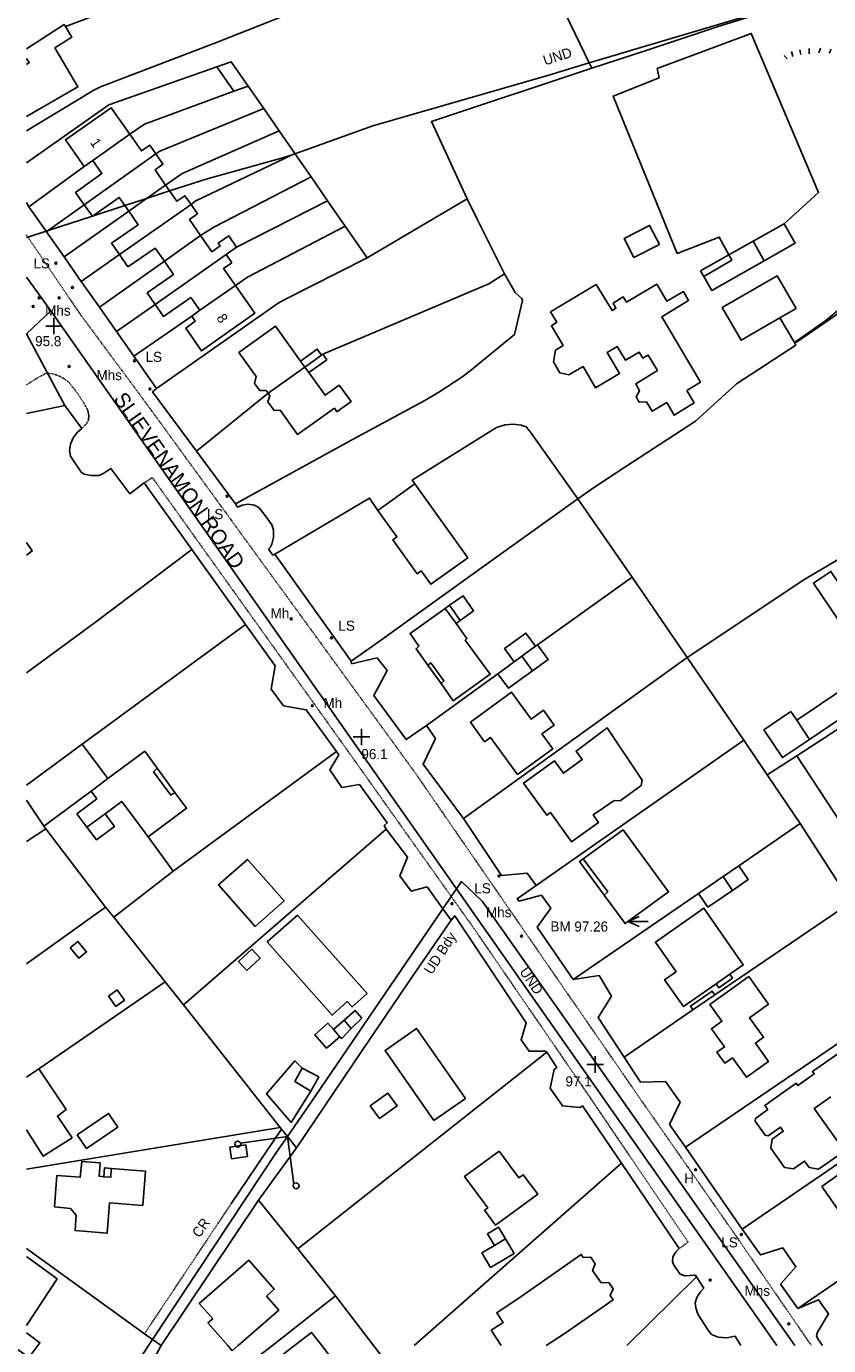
# Model space of a CAD drawing. Header units: metres. Extents: x 611948 to 1225781, y 656699 to 1316021.
# Tile 26 of 169: x 612748 to 612907, y 657643 to 657906. Entities that reach past the tile are written whole.
import ezdxf

# ---------------------------------------------------------------- set-up
doc = ezdxf.new("R2010")
doc.units = ezdxf.units.M
doc.linetypes.add('4696-17$0$PECK', pattern=[0.2, 0.1, -0.1])
for name, color, linetype in [('4696-17$0$BDY_SYM', 253, 'Continuous'), ('4696-17$0$BLD_INN_W', 253, 'Continuous'), ('4696-17$0$BLD_OTL_P', 253, 'Continuous'), ('4696-17$0$BLD_OTL_S', 253, 'Continuous'), ('4696-17$0$GEN_LIN_D', 253, 'Continuous'), ('4696-17$0$GEN_PCK_D', 253, '4696-17$0$PECK'), ('4696-17$0$HT_CTRL', 253, 'Continuous'), ('4696-17$0$LAND_SYMB', 253, 'Continuous'), ('4696-17$0$MUNICIPAL', 253, 'Continuous'), ('4696-17$0$OTHER_SYM', 253, 'Continuous'), ('4696-17$0$PARISH', 253, 'Continuous'), ('4696-17$0$POLE_SYMB', 253, 'Continuous'), ('4696-17$0$ROADS', 253, 'Continuous'), ('4696-17$0$ROADS_CTR', 253, 'Continuous'), ('4696-17$0$ROADS_PCK', 253, '4696-17$0$PECK'), ('4696-17$0$TOWNLAND', 253, 'Continuous'), ('4696-C$0$BLD_OTL_S', 253, 'Continuous'), ('4696-C$0$GEN_LIN_D', 253, 'Continuous'), ('4696-C$0$MUNICIPAL', 253, 'Continuous'), ('4696-C$0$PARISH', 253, 'Continuous')]:
    doc.layers.add(name, color=color, linetype=linetype)
doc.styles.add('4696-17$0$STANDARD', font='txt')

# ---------------------------------------------------------------- blocks, each defined once
blk = doc.blocks.new('4696-17$0$26', base_point=(147.987073, 309.748732))
for p, q in [((141.664701, 310.500325), (142.264286, 309.80081)), ((143.097041, 311.29977), (143.396834, 310.300465)), ((144.762551, 311.566252), (144.962414, 310.666877)), ((146.627924, 311.832735), (146.627924, 310.833427)), ((148.859709, 311.899355), (148.559919, 310.99998)), ((151.024874, 311.732805), (150.625151, 310.933357)), ((153.156729, 311.29977), (152.457214, 310.600257)), ((154.722309, 310.96667), (154.022794, 310.167222)), ((156.554371, 310.700187), (155.854856, 309.900742))]:
    blk.add_line(p, q)
blk = doc.blocks.new('4696-17$0$13', base_point=(160450.170478, 242323.105036))
blk.add_circle((160450.170478, 242323.105036), 0.187958)
blk = doc.blocks.new('4696-17$0$44', base_point=(141.365186, 309.573129))
for p, q in [((148.348947, 316.096464), (141.361145, 309.556587)), ((141.361145, 309.556587), (147.90133, 302.797619))]:
    blk.add_line(p, q)
for centre in [(148.337847, 316.685942), (148.36005, 302.427234)]:
    blk.add_circle(centre, 0.589583)
blk = doc.blocks.new('4696-17$0$35', base_point=(150.27109, 306.896499))
for p, q in [((151.914023, 306.896499), (148.62816, 306.896499)), ((150.27109, 308.539432), (150.27109, 305.253567))]:
    blk.add_line(p, q)
blk = doc.blocks.new('4696-17$0$34', base_point=(140.879497, 309.117412))
for p, q in [((140.739761, 309.117412), (142.970666, 310.083172)), ((140.739761, 309.117412), (142.970666, 308.151652)), ((144.748461, 309.117412), (140.739761, 309.117412))]:
    blk.add_line(p, q)
blk = doc.blocks.new('4696-17')
at = {"layer": '4696-17$0$BLD_INN_W', "flags": 128}
for points in [[(612747.714, 657899.171), (612748.275, 657898.338), (612747.714, 657897.934)], [(612760.918, 657878.862), (612768.252, 657884.116)], [(612773.47, 657880.182), (612759.201, 657870.094)], [(612771.602, 657871.335), (612775.361, 657873.992)], [(612768.066, 657868.837), (612771.602, 657871.335)], [(612780.439, 657870.157), (612766.209, 657860.169)], [(612775.154, 657858.892), (612782.309, 657863.947)], [(612787.407, 657860.212), (612773.316, 657850.284)], [(612882.351, 657855.861), (612887.924, 657859.081), (612887.352, 657860.134)], [(612782.201, 657849.107), (612789.277, 657854.041)], [(612806.381, 657840.226), (612803.059, 657837.843)], [(612803.059, 657837.843), (612795.762, 657832.613)], [(612802.215, 657839.02), (612803.059, 657837.843)], [(612803.059, 657837.843), (612803.85, 657836.739)], [(612833.12, 657786.88), (612830.965, 657789.87)], [(612831.802, 657790.494), (612833.957, 657787.484)], [(612848.936, 657782.352), (612846.198, 657780.351)], [(612827.52, 657778.594), (612828.076, 657779.049), (612830.715, 657775.45), (612830.158, 657774.967)], [(612846.198, 657780.351), (612844.697, 657779.253)], [(612846.198, 657780.351), (612848.326, 657777.441)], [(612900.832, 657767.656), (612903.351, 657763.846)], [(612773.705, 657758.094), (612773.008, 657757.43), (612776.451, 657752.747), (612777.228, 657753.271)], [(612763.896, 657756.046), (612760.569, 657753.53)], [(612763.35, 657749.044), (612759.743, 657746.406)], [(612858.415, 657740.12), (612863.277, 657733.532), (612862.563, 657732.91)], [(612888.067, 657733.843), (612886.19, 657736.577)], [(612884.792, 657715.272), (612887.558, 657717.197)], [(612808.775, 657706.209), (612810.042, 657704.755)], [(612812.293, 657706.366), (612810.866, 657708.019)], [(612764.593, 657678.576), (612764.482, 657676.835), (612763.121, 657676.948)], [(612840.765, 657663.275), (612842.958, 657664.571)]]:
    blk.add_lwpolyline(points, dxfattribs=at)
at = {"layer": '4696-17$0$BLD_OTL_P', "flags": 128}
for points in [[(612827.52, 657778.594), (612830.158, 657774.967)], [(612894.281, 657765.737), (612899.674, 657769.374)], [(612773.705, 657758.094), (612777.228, 657753.271)], [(612858.415, 657740.12), (612857.686, 657739.587), (612862.563, 657732.91)], [(612812.293, 657706.366), (612814.423, 657708.455)]]:
    blk.add_lwpolyline(points, dxfattribs=at)
at = {"layer": '4696-17$0$BLD_OTL_S', "flags": 128}
for points in [[(612755.489, 657905.513), (612755.207, 657905.911), (612747.714, 657901.064)], [(612747.714, 657887.649), (612757.946, 657893.505), (612753.39, 657901.243), (612756.739, 657903.359), (612755.489, 657905.513)], [(612785.585, 657897.479), (612788.44, 657898.513), (612791.783, 657893.67)], [(612788.929, 657892.657), (612785.585, 657897.479)], [(612791.783, 657893.67), (612788.929, 657892.657)], [(612768.252, 657884.116), (612764.546, 657889.378), (612755.478, 657882.955), (612759.204, 657877.673)], [(612760.918, 657878.862), (612768.252, 657884.116)], [(612773.47, 657880.182), (612772.222, 657881.936), (612770.568, 657880.788), (612768.252, 657884.116)], [(612760.918, 657878.862), (612762.73, 657876.27), (612757.509, 657872.545), (612759.201, 657870.094)], [(612773.47, 657880.182), (612759.201, 657870.094)], [(612759.204, 657877.673), (612760.918, 657878.862)], [(612775.361, 657873.992), (612773.286, 657877.022), (612774.86, 657878.15), (612773.47, 657880.182)], [(612771.602, 657871.335), (612775.361, 657873.992)], [(612776.181, 657872.824), (612775.361, 657873.992)], [(612760.832, 657867.822), (612766.173, 657871.547), (612767.297, 657869.937)], [(612768.066, 657868.837), (612771.602, 657871.335)], [(612780.439, 657870.157), (612779.231, 657871.891), (612777.616, 657870.783), (612776.181, 657872.824)], [(612759.201, 657870.094), (612760.832, 657867.822)], [(612768.066, 657868.837), (612769.939, 657866.126), (612764.638, 657862.421), (612766.209, 657860.169)], [(612780.439, 657870.157), (612766.209, 657860.169)], [(612767.297, 657869.937), (612768.066, 657868.837)], [(612782.309, 657863.947), (612780.134, 657867.136), (612781.727, 657868.304), (612780.439, 657870.157)], [(612868.454, 657859.582), (612873.541, 657862.197), (612871.594, 657865.987), (612866.507, 657863.373), (612868.454, 657859.582)], [(612775.154, 657858.892), (612782.309, 657863.947)], [(612789.5, 657861.682), (612787.949, 657863.894), (612785.855, 657862.484), (612786.218, 657861.906), (612784.584, 657860.758), (612782.309, 657863.947)], [(612887.352, 657860.134), (612892.166, 657862.867)], [(612892.166, 657862.867), (612894.392, 657858.945)], [(612766.209, 657860.169), (612767.88, 657857.757), (612773.302, 657861.463), (612775.154, 657858.892)], [(612787.407, 657860.212), (612773.316, 657850.284)], [(612789.277, 657854.041), (612786.92, 657857.389), (612788.535, 657858.577), (612787.407, 657860.212)], [(612787.407, 657860.212), (612789.5, 657861.682)], [(612882.351, 657855.861), (612881.736, 657856.946), (612887.352, 657860.134)], [(612775.154, 657858.892), (612776.966, 657856.241), (612771.745, 657852.556), (612773.316, 657850.284)], [(612894.392, 657858.945), (612883.961, 657853.025), (612882.351, 657855.861)], [(612897.457, 657847.593), (612889.804, 657843.15), (612886.033, 657849.646), (612896.936, 657855.976), (612900.707, 657849.48), (612897.457, 657847.593)], [(612780.607, 657847.919), (612781.291, 657846.963), (612779.379, 657845.574), (612782.5, 657841.05), (612793.123, 657848.54), (612789.277, 657854.041)], [(612782.201, 657849.107), (612789.277, 657854.041)], [(612881.682, 657834.833), (612873.999, 657847.834), (612879.343, 657851.06), (612878.295, 657852.815), (612875.025, 657850.899), (612873.008, 657854.309), (612867.006, 657850.76), (612866.361, 657851.777), (612864.327, 657850.527), (612864.892, 657849.53), (612864.134, 657849.066), (612860.99, 657854.231), (612851.917, 657848.787), (612853.127, 657846.733), (612852.07, 657846.047), (612854.389, 657842.139), (612852.894, 657841.192), (612852.485, 657838.85), (612853.776, 657836.656), (612855.557, 657836.286), (612858.37, 657837.919), (612860.869, 657833.732), (612865.615, 657836.574), (612863.136, 657840.742), (612865.129, 657841.951), (612866.803, 657839.18), (612869.514, 657840.813), (612870.26, 657839.617), (612871.337, 657840.222), (612873.151, 657837.131), (612868.845, 657834.49), (612869.611, 657833.134), (612868.897, 657831.89), (612869.543, 657830.834), (612870.942, 657830.901), (612872.092, 657829.047), (612875.003, 657830.761), (612876.455, 657828.268), (612880.443, 657830.707), (612878.991, 657833.16), (612881.682, 657834.833)], [(612773.316, 657850.284), (612774.968, 657847.912), (612780.369, 657851.678), (612782.201, 657849.107)], [(612782.201, 657849.107), (612780.607, 657847.919)], [(612802.215, 657839.02), (612797.248, 657845.949), (612789.951, 657840.718), (612793.358, 657835.967), (612793.088, 657834.588), (612794.087, 657833.193), (612795.346, 657833.193), (612795.762, 657832.613)], [(612806.381, 657840.226), (612805.538, 657841.403), (612802.215, 657839.02)], [(612806.381, 657840.226), (612803.059, 657837.843)], [(612803.85, 657836.739), (612807.417, 657839.295), (612806.625, 657840.4)], [(612806.625, 657840.4), (612806.381, 657840.226)], [(612795.762, 657832.613), (612796.126, 657832.105), (612795.723, 657830.912), (612796.933, 657829.224), (612798.141, 657829.294), (612801.635, 657824.42), (612808.931, 657829.651), (612809.435, 657828.947), (612812.244, 657830.961), (612809.901, 657834.227), (612807.094, 657832.215), (612803.85, 657836.739)], [(612803.059, 657837.843), (612795.762, 657832.613)], [(612817.593, 657809.36), (612821.369, 657804.079), (612820.583, 657803.517), (612825.409, 657796.765), (612826.194, 657797.326), (612828.095, 657794.666), (612835.448, 657799.921), (612824.948, 657814.615)], [(612824.948, 657814.615), (612817.593, 657809.36)], [(612747.714, 657802.937), (612748.872, 657801.289), (612747.714, 657800.456)], [(612915.743, 657777.71), (612904.161, 657794.887), (612907.643, 657797.235), (612921.779, 657776.272), (612918.223, 657773.875)], [(612833.957, 657787.484), (612836.607, 657789.417), (612834.533, 657792.347), (612831.802, 657790.494)], [(612830.965, 657789.87), (612823.97, 657784.896), (612825.743, 657782.365), (612825.165, 657781.862), (612827.52, 657778.594)], [(612831.802, 657790.494), (612830.965, 657789.87)], [(612830.158, 657774.967), (612832.575, 657771.539), (612839.908, 657776.794), (612834.956, 657783.59), (612835.275, 657783.891), (612833.12, 657786.88)], [(612833.12, 657786.88), (612833.957, 657787.484)], [(612848.936, 657782.352), (612847.017, 657784.975), (612842.779, 657781.875), (612844.697, 657779.253)], [(612848.936, 657782.352), (612846.198, 657780.351)], [(612848.326, 657777.441), (612851.426, 657779.709), (612849.298, 657782.618)], [(612849.298, 657782.618), (612848.936, 657782.352)], [(612844.697, 657779.253), (612841.454, 657776.88)], [(612846.198, 657780.351), (612844.697, 657779.253)], [(612841.454, 657776.88), (612843.542, 657774.032), (612848.326, 657777.441)], [(612900.832, 657767.656), (612915.743, 657777.71)], [(612918.223, 657773.875), (612903.351, 657763.846)], [(612845.315, 657756.868), (612839.97, 657764.22), (612838.785, 657763.358), (612835.963, 657767.241), (612844.169, 657773.204), (612848.035, 657767.884), (612850.469, 657769.654), (612852.624, 657766.69), (612850.189, 657764.92), (612852.334, 657761.97), (612845.315, 657756.868)], [(612899.674, 657769.374), (612900.832, 657767.656)], [(612862.456, 657750.229), (612860.393, 657748.823), (612861.457, 657747.34), (612856.081, 657743.486), (612851.903, 657749.313), (612851.132, 657748.761), (612846.552, 657755.15), (612852.7, 657759.556), (612854.45, 657757.113), (612858.211, 657759.824), (612856.97, 657761.526), (612863.168, 657766.109), (612870.104, 657755.743), (612869.904, 657754.684), (612865.71, 657751.66), (612864.531, 657751.726), (612862.456, 657750.229)], [(612903.351, 657763.846), (612897.992, 657760.233), (612894.281, 657765.737)], [(612747.714, 657754.754), (612758.803, 657762.881)], [(612758.803, 657762.881), (612763.896, 657756.046)], [(612763.896, 657756.046), (612771.228, 657761.481), (612773.705, 657758.094)], [(612760.569, 657753.53), (612751.183, 657746.625)], [(612759.743, 657746.406), (612757.75, 657749.057), (612761.695, 657752.035), (612760.569, 657753.53)], [(612777.228, 657753.271), (612779.544, 657750.162), (612771.951, 657744.466)], [(612751.183, 657746.625), (612747.714, 657751.764)], [(612771.951, 657744.466), (612766.657, 657751.52), (612763.35, 657749.044)], [(612763.35, 657749.044), (612765.222, 657746.533), (612761.655, 657743.856), (612759.743, 657746.406)], [(612862.563, 657732.91), (612866.709, 657727.235), (612875.356, 657733.551), (612866.333, 657745.904), (612858.415, 657740.12)], [(612785.919, 657734.912), (612793.172, 657726.676), (612798.937, 657731.752), (612791.685, 657739.989), (612785.919, 657734.912)], [(612886.19, 657736.577), (612889.304, 657738.714)], [(612889.304, 657738.714), (612891.18, 657735.978), (612888.067, 657733.843)], [(612881.298, 657733.221), (612886.19, 657736.577)], [(612888.067, 657733.843), (612883.175, 657730.485), (612881.298, 657733.221)], [(612884.792, 657715.272), (612878.298, 657710.753), (612874.584, 657716.089), (612876.851, 657717.666), (612872.734, 657723.583), (612882.378, 657730.293), (612890.208, 657719.042), (612887.558, 657717.197)], [(612801.596, 657728.919), (612815.421, 657713.339), (612812.44, 657710.695), (612811.502, 657711.754), (612808.486, 657709.077), (612795.6, 657723.599), (612801.596, 657728.919)], [(612756.421, 657722.412), (612758.148, 657720.34), (612759.683, 657721.619), (612757.956, 657723.691), (612756.421, 657722.412)], [(612791.504, 657717.948), (612794.164, 657720.373), (612792.552, 657722.14), (612789.891, 657719.717), (612791.504, 657717.948)], [(612891.301, 657716.699), (612883.577, 657711.148), (612885.952, 657707.841), (612883.889, 657706.359), (612886.457, 657702.784), (612884.961, 657701.71), (612886.562, 657699.482), (612888.058, 657700.557), (612890.827, 657696.704), (612895.201, 657699.847), (612892.606, 657703.457), (612894.258, 657704.644), (612891.455, 657708.543), (612895.219, 657711.248), (612891.301, 657716.699)], [(612887.558, 657717.197), (612888.097, 657716.423), (612885.33, 657714.499), (612884.792, 657715.272)], [(612764.043, 657712.835), (612765.526, 657710.793), (612767.214, 657712.02), (612765.733, 657714.061), (612764.043, 657712.835)], [(612884.548, 657713.053), (612884.057, 657713.785), (612879.691, 657710.856), (612880.182, 657710.124)], [(612880.182, 657710.124), (612884.548, 657713.053)], [(612814.423, 657708.455), (612813.076, 657709.949), (612810.866, 657708.019)], [(612808.775, 657706.209), (612807.628, 657707.423), (612805.04, 657705.15), (612807.373, 657702.462), (612810.042, 657704.755)], [(612810.866, 657708.019), (612808.775, 657706.209)], [(612810.042, 657704.755), (612810.383, 657704.416), (612812.293, 657706.366)], [(612828.71, 657688.103), (612819.005, 657702.032), (612825.269, 657706.396), (612834.973, 657692.467), (612828.71, 657688.103)], [(612903.317, 657678.779), (612905.146, 657678.455), (612909.298, 657681.291)], [(612909.616, 657683.082), (612904.329, 657690.475), (612907.637, 657692.802)], [(612911.167, 657702.916), (612903.97, 657697.851), (612904.323, 657697.366), (612901.049, 657695.062), (612900.7, 657695.55), (612894.496, 657691.114), (612895.078, 657690.301), (612892.614, 657688.543), (612892.563, 657687.975), (612894.55, 657685.194), (612895.139, 657685.059), (612897.579, 657686.804), (612898.16, 657685.99), (612895.964, 657684.42), (612895.663, 657682.607), (612898.397, 657678.785), (612900.209, 657678.484), (612902.406, 657680.053), (612903.317, 657678.779)], [(612747.713, 657686.24), (612751.023, 657681.049), (612756.783, 657684.698), (612753.883, 657689.003), (612755.617, 657690.292), (612750.178, 657698.364)], [(612750.178, 657698.364), (612747.713, 657696.727)], [(612804.255, 657693.968), (612801.086, 657695.832), (612802.513, 657698.519)], [(612802.513, 657698.519), (612805.841, 657696.775), (612804.255, 657693.968)], [(612817.926, 657688.499), (612821.407, 657691.025), (612819.556, 657693.576), (612816.076, 657691.049), (612817.926, 657688.499)], [(612757.82, 657685.276), (612764.067, 657689.524), (612765.924, 657686.792), (612759.678, 657682.544), (612757.82, 657685.276)], [(612788.498, 657680.511), (612791.674, 657680.986), (612791.334, 657683.257), (612788.158, 657682.781), (612788.498, 657680.511)], [(612841.701, 657682.043), (612845.628, 657676.712), (612846.481, 657677.34), (612849.349, 657673.448), (612840.985, 657667.285), (612838.788, 657670.269), (612839.426, 657670.739), (612834.828, 657676.98), (612841.701, 657682.043)], [(612764.593, 657678.576), (612771.375, 657678.029), (612770.848, 657671.247), (612764.266, 657671.755), (612763.776, 657665.713), (612757.393, 657666.262), (612757.638, 657669.303), (612756.472, 657670.637), (612753.291, 657670.962), (612753.78, 657677.203), (612758.422, 657676.825), (612758.707, 657679.967), (612762.368, 657679.685), (612762.16, 657677.024), (612763.121, 657676.948)], [(612905.793, 657675.03), (612915.182, 657661.66), (612923.809, 657667.719), (612921.273, 657671.331), (612919.123, 657669.821), (612912.271, 657679.578), (612905.793, 657675.03)], [(612763.121, 657676.948), (612763.232, 657678.709), (612764.593, 657678.576)], [(612842.958, 657664.571), (612841.578, 657666.907), (612839.385, 657665.612), (612840.765, 657663.275)], [(612840.765, 657663.275), (612838.255, 657661.792), (612839.952, 657658.918), (612844.656, 657661.696), (612842.958, 657664.571)], [(612747.713, 657647.379), (612753.83, 657656.634), (612747.713, 657661.076)], [(612842.113, 657643.38), (612840.119, 657646.443), (612842.483, 657647.981), (612841.221, 657649.92), (612846.07, 657653.134), (612857.988, 657661.511), (612858.411, 657660.874), (612859.911, 657660.922), (612860.797, 657659.646), (612860.264, 657658.283), (612861.956, 657655.872), (612863.475, 657655.899), (612864.321, 657654.683), (612863.767, 657653.34), (612864.332, 657652.503), (612854.625, 657645.717), (612851.035, 657643.38)], [(612789.804, 657643.38), (612797.894, 657650.441), (612795.457, 657653.233), (612796.992, 657654.569), (612791.939, 657660.358), (612782.085, 657651.768), (612784.75, 657648.718), (612783.792, 657647.882), (612787.725, 657643.38)], [(612750.005, 657643.38), (612750.408, 657643.933), (612747.713, 657645.921)], [(612801.01, 657643.38), (612804.393, 657646.01), (612806.436, 657643.38)]]:
    blk.add_lwpolyline(points, dxfattribs=at)
at = {"layer": '4696-17$0$GEN_LIN_D', "flags": 128}
for points in [[(612859.609, 657898.261), (612845.675, 657927.17), (612832.749, 657953.245)], [(612755.489, 657905.513), (612766.987, 657909.828), (612788.068, 657917.49), (612803.398, 657923.345), (612807.957, 657911.267), (612785.502, 657902.299), (612762.447, 657893.547), (612761.09, 657892.861), (612747.714, 657884.785)], [(612898.173, 657909.751), (612897.647, 657909.347), (612885.038, 657905.463), (612870.882, 657900.714), (612860.12, 657897.202)], [(612887.352, 657860.134), (612885.422, 657863.648), (612877.078, 657860.428), (612864.347, 657891.683), (612873.488, 657895.308), (612873.099, 657897.186), (612891.804, 657904.117), (612905.176, 657872.544), (612898.348, 657866.311)], [(612747.714, 657878.441), (612764.124, 657889.916), (612785.585, 657897.479)], [(612860.12, 657897.202), (612828.234, 657886.609), (612835.349, 657871.284)], [(612860.12, 657897.202), (612859.609, 657898.261)], [(612768.252, 657884.116), (612771.182, 657886.111), (612788.929, 657892.657)], [(612791.783, 657893.67), (612794.89, 657889.197)], [(612794.89, 657889.197), (612774.248, 657880.746), (612773.47, 657880.182)], [(612794.89, 657889.197), (612797.983, 657884.746)], [(612775.361, 657873.992), (612778.689, 657876.268), (612797.983, 657884.746)], [(612797.983, 657884.746), (612801.088, 657880.277)], [(612800.566, 657880.028), (612781.235, 657870.801), (612780.439, 657870.157)], [(612801.088, 657880.277), (612800.566, 657880.028)], [(612801.088, 657880.277), (612804.297, 657875.638)], [(612759.204, 657877.673), (612748.224, 657869.681)], [(612782.309, 657863.947), (612784.961, 657865.659), (612804.297, 657875.638)], [(612804.297, 657875.638), (612807.583, 657870.889)], [(612807.583, 657870.889), (612789.5, 657861.682)], [(612807.583, 657870.889), (612811.07, 657865.848)], [(612815.428, 657859.549), (612835.349, 657871.284)], [(612835.349, 657871.284), (612837.288, 657867.214), (612842.781, 657856.341)], [(612747.714, 657870.528), (612748.224, 657869.681)], [(612748.224, 657869.681), (612751.621, 657864.842)], [(612752.031, 657864.975), (612759.201, 657870.094)], [(612768.066, 657868.837), (612755.206, 657859.738)], [(612789.277, 657854.041), (612791.668, 657855.673), (612811.07, 657865.848)], [(612811.07, 657865.848), (612815.428, 657859.549)], [(612898.348, 657866.311), (612892.166, 657862.867)], [(612898.348, 657866.311), (612900.546, 657862.483), (612894.392, 657858.945)], [(612751.621, 657864.842), (612751.696, 657864.736)], [(612751.696, 657864.736), (612752.031, 657864.975)], [(612751.696, 657864.736), (612755.206, 657859.738)], [(612758.633, 657854.857), (612766.209, 657860.169)], [(612755.206, 657859.738), (612758.633, 657854.857)], [(612775.154, 657858.892), (612762.245, 657849.713)], [(612815.428, 657859.549), (612798.95, 657851.188), (612797.793, 657850.524), (612773.598, 657833.546)], [(612758.633, 657854.857), (612762.245, 657849.713)], [(612842.781, 657856.341), (612844.899, 657852.632), (612846.204, 657851.438), (612846.326, 657851.059), (612844.72, 657844.292), (612835.935, 657837.11), (612834.282, 657835.842), (612829.716, 657832.86), (612826.904, 657831.167), (612812.683, 657823.497), (612789.308, 657810.625)], [(612806.625, 657840.4), (612839.631, 657854.387), (612842.781, 657856.341)], [(612900.402, 657842.683), (612906.621, 657847.073), (612914.528, 657853.632), (612925.788, 657836.927), (612928.5, 657838.481)], [(612762.245, 657849.713), (612765.625, 657844.901)], [(612765.625, 657844.901), (612773.316, 657850.284)], [(612900.402, 657842.683), (612900.755, 657842.782), (612914.306, 657852.021), (612950.219, 657795.106)], [(612780.607, 657847.919), (612769.084, 657839.975)], [(612897.457, 657847.593), (612900.402, 657842.683)], [(612765.625, 657844.901), (612769.084, 657839.975)], [(612857.337, 657811.676), (612860.666, 657813.972), (612866.686, 657817.941), (612880.721, 657827.048), (612888.883, 657834.508), (612900.665, 657842.184), (612900.402, 657842.683)], [(612769.084, 657839.975), (612773.598, 657833.546)], [(612773.598, 657833.546), (612772.761, 657832.883), (612781.517, 657821.126)], [(612781.517, 657821.126), (612795.762, 657832.613)], [(612747.714, 657828.582), (612755.355, 657830.215)], [(612755.355, 657830.215), (612758.717, 657825.635)], [(612824.948, 657814.615), (612824.422, 657815.376), (612841.129, 657825.796), (612842.867, 657826.345), (612844.566, 657826.513), (612846.087, 657826.28), (612847.069, 657825.925), (612847.894, 657824.889), (612857.337, 657811.676)], [(612758.717, 657825.635), (612757.801, 657824.85), (612757.007, 657823.767), (612756.493, 657822.525), (612756.299, 657821.263), (612756.485, 657820.144), (612758.619, 657816.955), (612759.182, 657816.518), (612760.583, 657816.305), (612762.182, 657816.312), (612763.12, 657816.737), (612764.496, 657817.684), (612768.26, 657812.663), (612771.149, 657814.816)], [(612781.517, 657821.126), (612789.308, 657810.625)], [(612771.149, 657814.816), (612780.596, 657801.598)], [(612789.308, 657810.625), (612789.71, 657810.007), (612790.609, 657810.411), (612791.728, 657810.577), (612793.069, 657810.403), (612793.992, 657809.868), (612794.977, 657808.633), (612796.528, 657806.46), (612796.832, 657805.462), (612796.84, 657803.983), (612796.486, 657802.621), (612796.189, 657801.999), (612795.871, 657801.618), (612796.697, 657800.481), (612797.096, 657800.643)], [(612797.096, 657800.643), (612815.92, 657811.795), (612817.593, 657809.36)], [(612812.239, 657779.379), (612817.619, 657783.165), (612838.146, 657797.964), (612857.337, 657811.676)], [(612857.337, 657811.676), (612868.112, 657796.09)], [(612780.596, 657801.598), (612761.425, 657787.151), (612747.714, 657777.083)], [(612780.596, 657801.598), (612791.266, 657786.669)], [(612797.096, 657800.643), (612812.239, 657779.379)], [(612950.219, 657795.106), (612941.48, 657789.525), (612926.772, 657779.544), (612912.086, 657801.394), (612902.429, 657795.656), (612879.069, 657780.085)], [(612849.298, 657782.618), (612868.112, 657796.09)], [(612868.112, 657796.09), (612879.069, 657780.085)], [(612758.803, 657762.881), (612791.266, 657786.669)], [(612791.266, 657786.669), (612797.144, 657778.446), (612796.387, 657773.802), (612798.822, 657770.495), (612803.345, 657769.737), (612809.345, 657761.467)], [(612812.239, 657779.379), (612812.36, 657778.88), (612817.454, 657780.045), (612819.407, 657777.514), (612816.792, 657772.542), (612823.213, 657763.794), (612827.219, 657766.634)], [(612834.629, 657748.151), (612879.069, 657780.085)], [(612879.069, 657780.085), (612890.309, 657763.661)], [(612827.219, 657766.634), (612841.454, 657776.88)], [(612900.869, 657760.59), (612915.848, 657770.297)], [(612827.219, 657766.634), (612829.012, 657764.002), (612826.576, 657758.95), (612834.629, 657748.151)], [(612849.012, 657734.822), (612890.309, 657763.661)], [(612890.309, 657763.661), (612894.981, 657756.775)], [(612776.904, 657737.691), (612809.345, 657761.467)], [(612809.345, 657761.467), (612809.789, 657760.809), (612808.003, 657757.781), (612810.441, 657754.292), (612813.897, 657754.869), (612819.434, 657747.257), (612818.797, 657746.714), (612819.24, 657746.036)], [(612894.981, 657756.775), (612900.869, 657760.59)], [(612900.869, 657760.59), (612915.574, 657738.21)], [(612894.981, 657756.775), (612901.508, 657747.157)], [(612834.629, 657748.151), (612842.123, 657736.768), (612847.26, 657737.253), (612849.012, 657734.822)], [(612751.598, 657746.1), (612747.714, 657743.535)], [(612751.598, 657746.1), (612751.183, 657746.625)], [(612763.44, 657730.506), (612751.598, 657746.1)], [(612778.974, 657711.123), (612819.24, 657746.036)], [(612819.24, 657746.036), (612823.487, 657740.417), (612821.945, 657736.71), (612824.22, 657733.662), (612827.375, 657734.517), (612830.521, 657730.199)], [(612889.304, 657738.714), (612901.508, 657747.157)], [(612901.508, 657747.157), (612909.818, 657734.266)], [(612771.951, 657744.466), (612776.904, 657737.691)], [(612765.09, 657728.514), (612776.904, 657737.691)], [(612849.012, 657734.822), (612845.285, 657732.164), (612845.647, 657731.666), (612850.081, 657732.887), (612851.954, 657730.337), (612849.252, 657726.524), (612856.403, 657716.12)], [(612856.403, 657716.12), (612881.298, 657733.221)], [(612747.713, 657719.256), (612763.44, 657730.506)], [(612765.09, 657728.514), (612763.44, 657730.506)], [(612830.521, 657730.199), (612832.167, 657727.941)], [(612884.548, 657713.053), (612911.623, 657731.467)], [(612775.311, 657715.645), (612765.09, 657728.514)], [(612801.41, 657682.675), (612814.295, 657701.856), (612824.502, 657716.845), (612832.167, 657727.941)], [(612832.167, 657727.941), (612832.863, 657728.784), (612847.085, 657707.494), (612846.041, 657704.17), (612847.633, 657701.858), (612850.952, 657701.875), (612851.133, 657701.675)], [(612856.403, 657716.12), (612861.579, 657716.904), (612864.018, 657712.837), (612861.359, 657708.564), (612866.517, 657700.73)], [(612775.311, 657715.645), (612750.178, 657698.364)], [(612778.974, 657711.123), (612775.311, 657715.645)], [(612878.743, 657682.791), (612924.922, 657714.215)], [(612798.15, 657686.738), (612778.974, 657711.123)], [(612866.517, 657700.73), (612880.182, 657710.124)], [(612801.668, 657662.617), (612851.133, 657701.675)], [(612851.133, 657701.675), (612853.128, 657698.645), (612852.59, 657698.262), (612851.828, 657694.539), (612854.245, 657691.011), (612857.786, 657690.688), (612858.284, 657691.011), (612865.974, 657679.625)], [(612866.517, 657700.73), (612869.781, 657695.746), (612874.78, 657695.871), (612877.639, 657691.765), (612875.562, 657687.295), (612878.743, 657682.791)], [(612802.513, 657698.519), (612801.106, 657699.971), (612795.438, 657693.445), (612800.365, 657687.729), (612804.255, 657693.968)], [(612889.961, 657666.507), (612923.884, 657689.681)], [(612747.713, 657678.454), (612798.15, 657686.738)], [(612798.452, 657686.4), (612788.346, 657671.472)], [(612798.452, 657686.4), (612798.15, 657686.738)], [(612799.608, 657684.945), (612798.452, 657686.4)], [(612801.41, 657682.675), (612799.608, 657684.945)], [(612793.881, 657672.299), (612801.41, 657682.675)], [(612878.743, 657682.791), (612889.961, 657666.507)], [(612824.781, 657643.38), (612865.974, 657679.625)], [(612865.974, 657679.625), (612877.441, 657662.646)], [(612774.484, 657643.38), (612793.881, 657672.299)], [(612793.881, 657672.299), (612801.668, 657662.617)], [(612889.961, 657666.507), (612893.626, 657661.405), (612898.079, 657662.787), (612900.677, 657659.04), (612897.634, 657655.606), (612901.057, 657650.743)], [(612901.057, 657650.743), (612927.097, 657668.548)], [(612747.713, 657662.664), (612771.172, 657645.71)], [(612801.668, 657662.617), (612809.139, 657653.243)], [(612877.441, 657662.646), (612876.804, 657662.023), (612876.229, 657661.02), (612876.113, 657660.1), (612876.437, 657659.362), (612877.666, 657657.608), (612878.567, 657657.272), (612880.726, 657657.403), (612880.928, 657657.064)], [(612867.036, 657643.38), (612880.928, 657657.064)], [(612880.928, 657657.064), (612882.339, 657654.771), (612881.663, 657653.968), (612880.968, 657652.924), (612880.653, 657651.863), (612880.778, 657650.864), (612881.184, 657649.606), (612883.22, 657646.456), (612883.924, 657645.62), (612885.226, 657645.046), (612886.926, 657644.934), (612888.565, 657645.262), (612889.693, 657643.379)], [(612796.603, 657643.38), (612809.139, 657653.243)], [(612809.139, 657653.243), (612816.718, 657643.38)], [(612901.057, 657650.743), (612905.188, 657652.502), (612907.162, 657649.692), (612904.96, 657646.022), (612904.783, 657645.301), (612905.046, 657644.702), (612905.973, 657643.379)], [(612771.172, 657645.71), (612772.792, 657644.57)], [(612772.792, 657644.57), (612774.484, 657643.38)]]:
    blk.add_lwpolyline(points, dxfattribs=at)
at = {"layer": '4696-17$0$GEN_PCK_D', "flags": 128}
blk.add_lwpolyline([(612788.346, 657671.472), (612771.172, 657645.71)], dxfattribs=at)
at = {"layer": '4696-17$0$MUNICIPAL', "flags": 128}
for points in [[(612900.433, 657643.379), (612838.293, 657731.702), (612834.199, 657735.585), (612833.201, 657734.132)], [(612832.169, 657732.617), (612830.521, 657730.199)], [(612833.201, 657734.132), (612832.169, 657732.617)], [(612830.521, 657730.199), (612805.179, 657692.992), (612799.608, 657684.945)], [(612799.608, 657684.945), (612797.455, 657681.835), (612772.792, 657644.57)], [(612772.792, 657644.57), (612772.004, 657643.38)]]:
    blk.add_lwpolyline(points, dxfattribs=at)
at = {"layer": '4696-17$0$PARISH', "flags": 128}
for points in [[(612900.433, 657643.379), (612838.293, 657731.702), (612834.199, 657735.585), (612833.201, 657734.132)], [(612832.169, 657732.617), (612830.521, 657730.199)], [(612833.201, 657734.132), (612832.169, 657732.617)], [(612830.521, 657730.199), (612805.179, 657692.992), (612799.608, 657684.945)], [(612799.608, 657684.945), (612797.455, 657681.835), (612772.792, 657644.57)], [(612772.792, 657644.57), (612772.004, 657643.38)]]:
    blk.add_lwpolyline(points, dxfattribs=at)
at = {"layer": '4696-17$0$ROADS', "flags": 128}
for points in [[(612747.714, 657870.528), (612748.224, 657869.681)], [(612748.224, 657869.681), (612751.621, 657864.842)], [(612751.621, 657864.842), (612751.696, 657864.736)], [(612751.696, 657864.736), (612755.206, 657859.738)], [(612755.206, 657859.738), (612758.633, 657854.857)], [(612758.633, 657854.857), (612762.245, 657849.713)], [(612762.245, 657849.713), (612765.625, 657844.901)], [(612755.355, 657830.215), (612747.714, 657844.43)], [(612755.355, 657830.215), (612747.714, 657844.43)], [(612765.625, 657844.901), (612769.084, 657839.975)], [(612769.084, 657839.975), (612773.598, 657833.546)], [(612773.598, 657833.546), (612772.761, 657832.883), (612781.517, 657821.126)], [(612747.714, 657828.582), (612755.355, 657830.215)], [(612755.355, 657830.215), (612758.717, 657825.635)], [(612758.717, 657825.635), (612757.801, 657824.85), (612757.007, 657823.767), (612756.493, 657822.525), (612756.299, 657821.263), (612756.485, 657820.144), (612758.619, 657816.955), (612759.182, 657816.518), (612760.583, 657816.305), (612762.182, 657816.312), (612763.12, 657816.737), (612764.496, 657817.684), (612768.26, 657812.663), (612771.149, 657814.816)], [(612781.517, 657821.126), (612789.308, 657810.625)], [(612771.149, 657814.816), (612780.596, 657801.598)], [(612789.308, 657810.625), (612789.71, 657810.007), (612790.609, 657810.411), (612791.728, 657810.577), (612793.069, 657810.403), (612793.992, 657809.868), (612794.977, 657808.633), (612796.528, 657806.46), (612796.832, 657805.462), (612796.84, 657803.983), (612796.486, 657802.621), (612796.189, 657801.999), (612795.871, 657801.618), (612796.697, 657800.481), (612797.096, 657800.643)], [(612780.596, 657801.598), (612791.266, 657786.669)], [(612797.096, 657800.643), (612812.239, 657779.379)], [(612791.266, 657786.669), (612797.144, 657778.446), (612796.387, 657773.802), (612798.822, 657770.495), (612803.345, 657769.737), (612809.345, 657761.467)], [(612812.239, 657779.379), (612812.36, 657778.88), (612817.454, 657780.045), (612819.407, 657777.514), (612816.792, 657772.542), (612823.213, 657763.794), (612827.219, 657766.634)], [(612827.219, 657766.634), (612829.012, 657764.002), (612826.576, 657758.95), (612834.629, 657748.151)], [(612809.345, 657761.467), (612809.789, 657760.809), (612808.003, 657757.781), (612810.441, 657754.292), (612813.897, 657754.869), (612819.434, 657747.257), (612818.797, 657746.714), (612819.24, 657746.036)], [(612834.629, 657748.151), (612842.123, 657736.768), (612847.26, 657737.253), (612849.012, 657734.822)], [(612819.24, 657746.036), (612823.487, 657740.417), (612821.945, 657736.71), (612824.22, 657733.662), (612827.375, 657734.517), (612830.521, 657730.199)], [(612849.012, 657734.822), (612845.285, 657732.164), (612845.647, 657731.666), (612850.081, 657732.887), (612851.954, 657730.337), (612849.252, 657726.524), (612856.403, 657716.12)], [(612830.521, 657730.199), (612832.167, 657727.941)], [(612832.167, 657727.941), (612832.863, 657728.784), (612847.085, 657707.494), (612846.041, 657704.17), (612847.633, 657701.858), (612850.952, 657701.875), (612851.133, 657701.675)], [(612856.403, 657716.12), (612861.579, 657716.904), (612864.018, 657712.837), (612861.359, 657708.564), (612866.517, 657700.73)], [(612851.133, 657701.675), (612853.128, 657698.645), (612852.59, 657698.262), (612851.828, 657694.539), (612854.245, 657691.011), (612857.786, 657690.688), (612858.284, 657691.011), (612865.974, 657679.625)], [(612866.517, 657700.73), (612869.781, 657695.746), (612874.78, 657695.871), (612877.639, 657691.765), (612875.562, 657687.295), (612878.743, 657682.791)], [(612878.743, 657682.791), (612889.961, 657666.507)], [(612865.974, 657679.625), (612877.441, 657662.646)], [(612889.961, 657666.507), (612893.626, 657661.405), (612898.079, 657662.787), (612900.677, 657659.04), (612897.634, 657655.606), (612901.057, 657650.743)], [(612877.441, 657662.646), (612876.804, 657662.023), (612876.229, 657661.02), (612876.113, 657660.1), (612876.437, 657659.362), (612877.666, 657657.608), (612878.567, 657657.272), (612880.726, 657657.403), (612880.928, 657657.064)], [(612880.928, 657657.064), (612882.339, 657654.771), (612881.663, 657653.968), (612880.968, 657652.924), (612880.653, 657651.863), (612880.778, 657650.864), (612881.184, 657649.606), (612883.22, 657646.456), (612883.924, 657645.62), (612885.226, 657645.046), (612886.926, 657644.934), (612888.565, 657645.262), (612889.693, 657643.379)], [(612901.057, 657650.743), (612905.188, 657652.502), (612907.162, 657649.692), (612904.96, 657646.022), (612904.783, 657645.301), (612905.046, 657644.702), (612905.973, 657643.379)]]:
    blk.add_lwpolyline(points, dxfattribs=at)
at = {"layer": '4696-17$0$ROADS_CTR', "flags": 128}
for points in [[(612752.565, 657849.022), (612747.714, 657855.671)], [(612752.565, 657849.022), (612747.714, 657844.43)], [(612833.201, 657734.132), (612752.565, 657849.022)], [(612896.895, 657643.379), (612833.201, 657734.132)]]:
    blk.add_lwpolyline(points, dxfattribs=at)
at = {"layer": '4696-17$0$ROADS_PCK', "flags": 128}
for points in [[(612747.714, 657864.088), (612748.001, 657863.665)], [(612748.001, 657863.665), (612758.447, 657848.292), (612772.619, 657829.142), (612824.945, 657757.263), (612869.737, 657692.387), (612889.03, 657664.783), (612903.752, 657643.379)], [(612747.714, 657834.289), (612750.448, 657835.989), (612751.685, 657836.59), (612753.105, 657836.491), (612754.808, 657835.791), (612756.113, 657834.851), (612757.641, 657832.95), (612759.132, 657830.717), (612759.9, 657829.28), (612760.125, 657828.182), (612760.05, 657827.202), (612759.653, 657826.54), (612758.717, 657825.635)], [(612771.149, 657814.816), (612772.743, 657815.884), (612809.027, 657765.165), (612832.169, 657732.617)], [(612832.169, 657732.617), (612836.715, 657726.222), (612859.253, 657693.416), (612879.235, 657663.955), (612877.441, 657662.646)]]:
    blk.add_lwpolyline(points, dxfattribs=at)
at = {"layer": '4696-17$0$TOWNLAND', "flags": 128}
for points in [[(612898.173, 657909.751), (612859.609, 657898.261)], [(612859.609, 657898.261), (612851.587, 657895.862), (612816.56, 657885.772), (612800.566, 657880.028)], [(612800.566, 657880.028), (612798.453, 657879.324), (612783.654, 657875.252), (612776.181, 657872.824)], [(612771.602, 657871.335), (612767.297, 657869.937)], [(612776.181, 657872.824), (612771.602, 657871.335)], [(612767.297, 657869.937), (612760.832, 657867.822)], [(612760.832, 657867.822), (612752.031, 657864.975)], [(612748.001, 657863.665), (612747.714, 657863.572)], [(612751.621, 657864.842), (612748.001, 657863.665)], [(612752.031, 657864.975), (612751.621, 657864.842)]]:
    blk.add_lwpolyline(points, dxfattribs=at)
at = {"layer": '4696-17$0$BDY_SYM', "rotation": 234.3820000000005}
blk.add_blockref('4696-17$0$44', (612799.608, 657684.945), dxfattribs=at)
at = {"layer": '4696-17$0$HT_CTRL'}
for name, p in [('4696-17$0$35', (612753.198, 657845.987)), ('4696-17$0$35', (612814.311, 657764.33)), ('4696-17$0$34', (612867.445, 657727.652)), ('4696-17$0$35', (612860.785, 657699.222))]:
    blk.add_blockref(name, p, dxfattribs=at)
at = {"layer": '4696-17$0$LAND_SYMB'}
blk.add_blockref('4696-17$0$26', (612904.668, 657899.02), dxfattribs=at)
at = {"layer": '4696-17$0$MUNICIPAL', "rotation": 234.3820000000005}
blk.add_blockref('4696-17$0$44', (612799.608, 657684.945), dxfattribs=at)
at = {"layer": '4696-17$0$OTHER_SYM'}
for p in [(612756.864, 657853.66), (612749.06, 657849.866), (612750.272, 657851.572), (612754.211, 657851.611), (612756.198, 657837.961), (612772.278, 657833.48), (612800.358, 657787.801), (612804.542, 657770.543), (612832.311, 657731.201), (612846.141, 657724.729), (612880.744, 657678.341), (612883.631, 657656.417), (612899.252, 657647.714)]:
    blk.add_blockref('4696-17$0$13', p, dxfattribs=at)
at = {"layer": '4696-17$0$PARISH', "rotation": 234.3820000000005}
blk.add_blockref('4696-17$0$44', (612799.608, 657684.945), dxfattribs=at)
at = {"layer": '4696-17$0$POLE_SYMB'}
for p in [(612753.577, 657858.467), (612769.197, 657839.091), (612787.641, 657812.177), (612808.36, 657784.018), (612841.652, 657736.693), (612889.826, 657665.446)]:
    blk.add_blockref('4696-17$0$13', p, dxfattribs=at)
at = {"layer": '4696-17$0$BLD_OTL_S', "style": '4696-17$0$STANDARD'}
for s, rotation, p in [('1', -54.70001, (612760.298, 657882.433)), ('8', -55.60001, (612785.418, 657847.577))]:
    blk.add_text(s, height=2, rotation=rotation, dxfattribs=at).set_placement(p)
at = {"layer": '4696-17$0$HT_CTRL', "style": '4696-17$0$STANDARD'}
for s, p in [('95.8', (612749.458, 657841.989)), ('96.1', (612814.293, 657759.931)), ('BM 97.26', (612851.876, 657725.677)), ('97.1', (612854.866, 657694.894))]:
    blk.add_text(s, height=2, rotation=-0.1, dxfattribs=at).set_placement(p)
at = {"layer": '4696-17$0$MUNICIPAL', "style": '4696-17$0$STANDARD'}
for s, rotation, p in [('UD Bdy', 57.20001, (612828.301, 657716.963)), ('UND', -55.30001, (612845.636, 657717.687)), ('CR', 55.50001, (612782.159, 657664.662))]:
    blk.add_text(s, height=2, rotation=rotation, dxfattribs=at).set_placement(p)
at = {"layer": '4696-17$0$OTHER_SYM', "style": '4696-17$0$STANDARD'}
for s, p in [('Mhs', (612751.449, 657848.077)), ('Mhs', (612761.646, 657835.235)), ('Mh', (612796.258, 657787.921)), ('Mh', (612806.764, 657770.093)), ('Mhs', (612839.067, 657728.495)), ('H', (612878.463, 657675.615)), ('Mhs', (612890.471, 657653.284))]:
    blk.add_text(s, height=2, rotation=-0.1, dxfattribs=at).set_placement(p)
at = {"layer": '4696-17$0$PARISH', "style": '4696-17$0$STANDARD'}
for s, rotation, p in [('UD Bdy', 57.20001, (612828.301, 657716.963)), ('UND', -55.30001, (612845.636, 657717.687)), ('CR', 55.50001, (612782.159, 657664.662))]:
    blk.add_text(s, height=2, rotation=rotation, dxfattribs=at).set_placement(p)
at = {"layer": '4696-17$0$POLE_SYMB', "style": '4696-17$0$STANDARD'}
for p in [(612749.123, 657857.445), (612771.406, 657838.868), (612783.577, 657807.607), (612809.727, 657785.441), (612836.75, 657733.262), (612885.836, 657662.897)]:
    blk.add_text('LS', height=2, rotation=-0.1, dxfattribs=at).set_placement(p)
at = {"layer": '4696-17$0$ROADS', "style": '4696-17$0$STANDARD'}
blk.add_text('SLIEVENAMON ROAD', height=3, rotation=-54.90001, dxfattribs=at).set_placement((612764.902, 657831.475))
blk.add_text('SLIEVENAMON ROAD', height=3, rotation=-54.90001, dxfattribs=at).set_placement((612764.902, 657831.475))
at = {"layer": '4696-17$0$TOWNLAND', "style": '4696-17$0$STANDARD'}
blk.add_text('UND', height=2, rotation=17.8, dxfattribs=at).set_placement((612850.818, 657897.737))
blk = doc.blocks.new('4696-C')
at = {"layer": '4696-C$0$BLD_OTL_S', "flags": 128}
for points in [[(612745.84, 657643.38), (612745.543, 657642.967), (612748.206, 657641.016), (612750.005, 657643.38)], [(612787.725, 657643.38), (612788.624, 657642.35), (612789.804, 657643.38)], [(612806.436, 657643.38), (612808.98, 657640.102), (612807.773, 657639.159), (612809.947, 657636.379), (612800.55, 657629.078), (612793.798, 657637.773), (612801.009, 657643.38)]]:
    blk.add_lwpolyline(points, dxfattribs=at)
at = {"layer": '4696-C$0$GEN_LIN_D', "flags": 128}
for points in [[(612770.616, 657636.152), (612774.484, 657643.38)], [(612796.602, 657643.38), (612785.832, 657635.113)], [(612816.718, 657643.38), (612819.86, 657639.267)]]:
    blk.add_lwpolyline(points, dxfattribs=at)
at = {"layer": '4696-C$0$MUNICIPAL', "flags": 128}
blk.add_lwpolyline([(612646.068, 657454.062), (612647.671, 657458.255), (612658.846, 657474.694), (612680.289, 657507.479), (612701.485, 657537.563), (612741.794, 657597.305), (612756.163, 657618.9), (612772.004, 657643.38)], dxfattribs=at)
at = {"layer": '4696-C$0$PARISH', "flags": 128}
blk.add_lwpolyline([(612646.068, 657454.062), (612647.671, 657458.255), (612658.846, 657474.694), (612680.289, 657507.479), (612701.485, 657537.563), (612741.794, 657597.305), (612756.163, 657618.9), (612772.004, 657643.38)], dxfattribs=at)
blk = doc.blocks.new('OS Mapping')
for name in ['4696-C', '4696-17']:
    blk.add_blockref(name, (0, 0))

msp = doc.modelspace()

# ---------------------------------------------------------------- block references
msp.add_blockref('OS Mapping', (0, 0))

doc.saveas('drawing.dxf')
